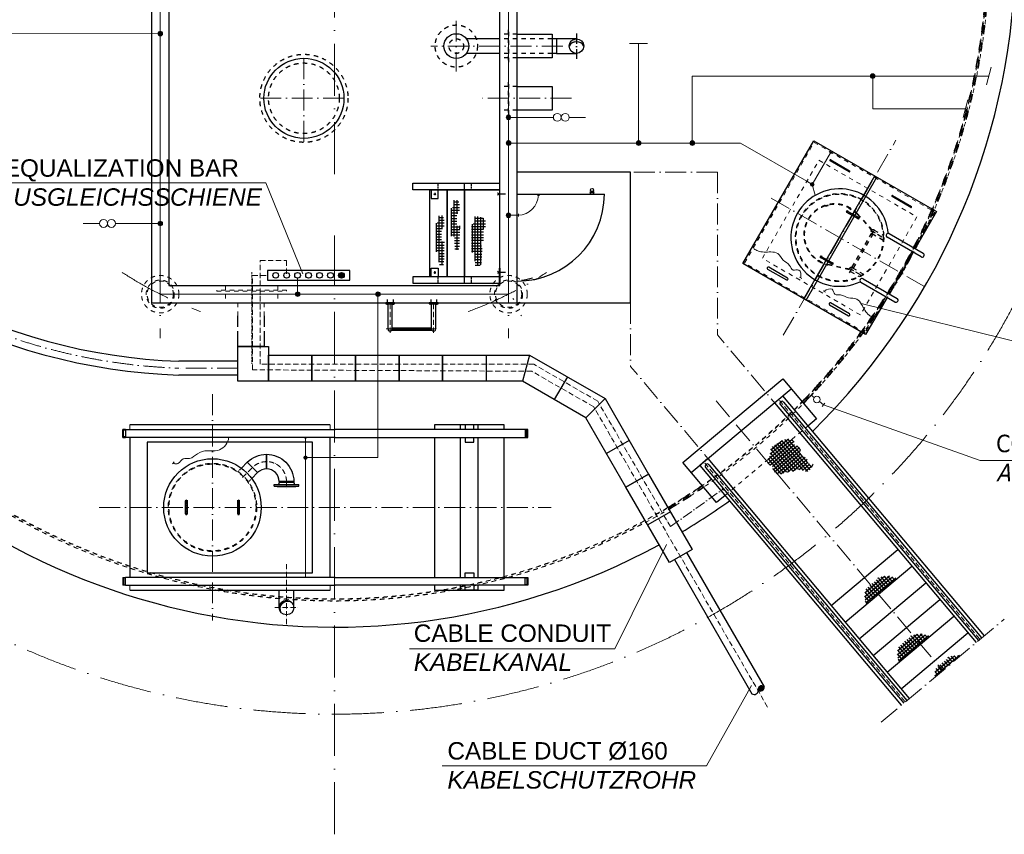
# Model space of a CAD drawing. Header units: millimetres. Extents: x 4747 to 1198744, y 17680 to 73179.
# Tile 2 of 256: x 14835 to 26142, y 24117 to 33476. Entities that reach past the tile are written whole.
import ezdxf

# ---------------------------------------------------------------- set-up
doc = ezdxf.new("R2010")
doc.units = ezdxf.units.MM
for name, pattern in [('ACAD_ISO10W100', [18, 12, -3, 0, -3]), ('JIS_02_1.0', [2, 1, -1]), ('MITTE2', [28.575, 19.05, -3.175, 3.175, -3.175])]:
    doc.linetypes.add(name, pattern=pattern)
for name, color, linetype, lineweight in [('Beschriftung', 7, 'Continuous', 9), ('HO1N2-D50', 4, 'Continuous', 18), ('Mittellinien', 7, 'Continuous', 5), ('NYY 1x50_2', 3, 'ACAD_ISO10W100', 18), ('Trennstelle', 36, 'Continuous', 18), ('Verz. Bandstahl 30x3_5mm auf Putz', 1, 'GRENZE2', 18), ('Verz. Bandstahl 30x3_5mm im Beton', 5, 'GRENZE1', 18)]:
    doc.layers.add(name, color=color, linetype=linetype, lineweight=lineweight)
doc.layers.add('Kabeltrasse', color=7, linetype='Continuous', plot=False)
doc.styles.add('LBB3.5M1000', font='isocp.shx', dxfattribs={"height": 3.5})
doc.linetypes.add('GRENZE1', pattern='A,6.35,-2.54,[133,ltypeshp.shx,S=2.54,R=0,X=-2.54,Y=0],-2.54,25.4', length=36.83)
doc.linetypes.add('GRENZE2', pattern='A,6.35,-2.54,[132,ltypeshp.shx,S=2.54,R=0,X=-2.54,Y=0],-2.54,25.4', length=36.83)

msp = doc.modelspace()

# ---------------------------------------------------------------- hatches: boundary and pattern name
h = msp.add_hatch(color=256)
h.dxf.hatch_style = 1
h.paths.add_polyline_path([(21313.20782, 33172.47298, 0.4142135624), (21229.05782, 33256.62298), (21229.05782, 33221.00512, -0.2677012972)])
h.paths.add_polyline_path([(21313.20782, 33172.47298, 0.4142135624), (21229.05782, 33256.62298, 0.4142135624), (21144.90782, 33172.47298, -0.5767336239)])
h = msp.add_hatch()
h.set_pattern_fill('NET', color=253, scale=10, angle=-90)
h.set_pattern_definition([(270, (21508.24, 13317.802), (31.75, -6e-15), []), (360, (21508.24, 13317.802), (8e-15, 31.75), [])])
h.paths.add_polyline_path([(19866.55881, 31404.37896), (19825.05059, 31402.30278), (19822.97516, 31330.67591), (19789.76858, 31309.91454), (19789.76858, 30989.15078), (19828.16368, 30984.99849), (19832.31451, 30822.06222), (19884.19981, 30845.93783), (19888.35064, 31015.10256), (19889.38834, 31107.49081), (19855.14403, 31107.49081), (19855.14403, 31244.51608), (19887.31294, 31274.62016), (19887.31294, 31368.04646)])
h = msp.add_hatch()
h.set_pattern_fill('NET', color=253, scale=10, angle=-90)
h.set_pattern_definition([(270, (21685.69, 13138.216), (31.75, -6e-15), []), (360, (21685.69, 13138.216), (8e-15, 31.75), [])])
h.paths.add_polyline_path([(19689.11106, 31224.79277), (19647.60284, 31222.7166), (19645.52741, 31151.08972), (19612.32083, 31130.32835), (19612.32083, 30809.5646), (19650.71593, 30805.4123), (19654.86676, 30643.29519), (19706.75206, 30667.17079), (19710.90289, 30835.51638), (19711.94059, 30927.90462), (19677.69628, 30927.90462), (19677.69628, 31064.9299), (19709.86519, 31095.03397), (19709.86519, 31188.46028)])
h = msp.add_hatch()
h.set_pattern_fill('NET', color=253, scale=10, angle=-90)
h.set_pattern_definition([(270, (21272.68, 13129.91), (31.75, -6e-15), []), (360, (21272.68, 13129.91), (8e-15, 31.75), [])])
h.paths.add_polyline_path([(20102.11805, 31216.48824), (20060.60983, 31214.41206), (20058.5344, 31142.78519), (20025.32783, 31122.02382), (20025.32783, 30801.26006), (20063.72292, 30797.10776), (20067.87375, 30634.83026), (20134.50457, 30660.04166), (20146.86206, 30829.76696), (20133.15425, 30920.81942), (20161.14859, 30930.80988), (20161.14859, 31067.83515), (20185.71717, 31091.49932), (20185.71717, 31184.92563)])
h = msp.add_hatch(color=256)
h.dxf.hatch_style = 1
edge = h.paths.add_edge_path()
edge.add_arc((18530.06628, 30538.77343), 32.79169, 0, 360)
h = msp.add_hatch(color=256)
h.dxf.hatch_style = 1
edge = h.paths.add_edge_path()
edge.add_arc((18530.06628, 30538.77343), 32.79169, 0, 360)
h = msp.add_hatch(color=256)
h.dxf.hatch_style = 1
edge = h.paths.add_edge_path()
edge.add_arc((18530.06628, 30538.77343), 32.79169, 0, 360)
h = msp.add_hatch(color=256)
h.dxf.hatch_style = 1
edge = h.paths.add_edge_path()
edge.add_arc((18530.06628, 30538.77343), 32.79169, 0, 360)
h = msp.add_hatch(color=256)
h.dxf.hatch_style = 1
edge = h.paths.add_edge_path()
edge.add_arc((18530.06628, 30538.77343), 32.79169, 0, 360)
h = msp.add_hatch(color=256)
h.dxf.hatch_style = 1
edge = h.paths.add_edge_path()
edge.add_arc((18530.06628, 30538.77343), 32.79169, 0, 360)
h = msp.add_hatch(color=256)
h.dxf.hatch_style = 1
edge = h.paths.add_edge_path()
edge.add_arc((18530.06628, 30538.77343), 32.79169, 0, 360)
h = msp.add_hatch()
h.set_pattern_fill('NET', color=256, scale=10, style=0)
h.set_pattern_definition([(310, (22530.8, 29949.672), (24.3219, 20.4085), []), (40, (22530.8, 29949.672), (-20.4085, 24.3219), [])])
h.paths.add_polyline_path([(23729.57806, 28611.89554), (23725.37689, 28645.49399), (23660.53013, 28661.39454), (23598.5594, 28646.32565), (23573.43627, 28632.93097), (23549.98792, 28614.5135), (23484.66743, 28579.35265), (23462.89387, 28559.2607), (23459.5441, 28520.75128), (23451.16979, 28463.82427), (23432.74599, 28432.01212), (23426.04646, 28400.19997), (23431.0712, 28368.38783), (23476.29292, 28346.62165), (23493.04174, 28304.76353), (23509.79056, 28267.92846), (23553.33768, 28251.18521), (23554.33014, 28251.15687), (23562.34863, 28252.04752), (23594.94418, 28263.3813), (23613.36779, 28264.79804), (23619.03661, 28264.79804), (23671.47292, 28287.4656), (23706.90298, 28288.88234), (23719.65777, 28290.29908), (23735.24687, 28300.21612), (23755.08764, 28300.21612), (23770.67693, 28308.71655), (23806.1068, 28310.13329), (23844.37116, 28291.71582), (23882.73686, 28281.62294), (23903.38831, 28293.04333), (23930.18642, 28329.87841), (23948.69121, 28367.80062), (23940.74067, 28368.21893), (23905.31061, 28368.21893), (23884.05269, 28380.96945), (23884.05269, 28395.13671), (23885.46985, 28419.22101), (23872.71506, 28437.63848), (23857.12595, 28448.97226), (23841.53685, 28453.22235), (23820.27874, 28465.97287), (23807.52395, 28480.14013), (23806.1068, 28511.30812), (23801.85513, 28532.55894), (23790.51769, 28563.72694), (23783.43172, 28573.64398), (23769.25958, 28579.31081), (23748.00166, 28586.3945), (23732.41256, 28589.22798)])
h = msp.add_hatch()
h.set_pattern_fill('NET', color=256, scale=10, style=0)
h.set_pattern_definition([(310, (23042.83, 29281.716), (24.3219, 20.4085), []), (40, (23042.83, 29281.716), (-20.4085, 24.3219), [])])
h.paths.add_polyline_path([(24906.91386, 27060.18741), (24885.43642, 27070.63985), (24872.33678, 27073.25895), (24857.92725, 27075.22321), (24841.55266, 27077.8423), (24831.07303, 27083.73507), (24819.2833, 27087.66371), (24799.63395, 27083.08036), (24788.49917, 27079.80656), (24762.95505, 27081.1161), (24751.16533, 27079.80656), (24738.72065, 27077.18746), (24723.65616, 27072.60411), (24713.83148, 27071.9494), (24694.83689, 27063.43754), (24673.22268, 27035.93743), (24626.71891, 27001.23513), (24610.99947, 26988.13992), (24599.20974, 26973.08032), (24590.04002, 26962.6042), (24573.66543, 26952.12795), (24555.32598, 26935.75893), (24545.50131, 26918.08036), (24544.84635, 26895.16373), (24546.15626, 26880.10413), (24540.91644, 26861.11602), (24540.91644, 26841.47319), (24544.1914, 26815.28276), (24549.43121, 26792.36601), (24551.39607, 26779.92563), (24560.28547, 26769.33165)])
h = msp.add_hatch()
h.set_pattern_fill('NET', color=256, scale=10, style=0)
h.set_pattern_definition([(310, (23418.444, 28616.11), (24.3219, 20.4085), []), (40, (23418.444, 28616.11), (-20.4085, 24.3219), [])])
h.paths.add_polyline_path([(25282.52804, 26394.58101), (25261.0506, 26405.03346), (25247.95096, 26407.65255), (25233.54142, 26409.61681), (25217.16684, 26412.2359), (25206.68721, 26418.12868), (25194.89748, 26422.05732), (25175.24813, 26417.47397), (25164.11335, 26414.20016), (25138.56923, 26415.50971), (25126.7795, 26414.20016), (25114.33483, 26411.58107), (25099.27033, 26406.99772), (25089.44566, 26406.34301), (25070.45107, 26397.83114), (25048.83685, 26370.33104), (25002.33309, 26335.62874), (24986.61365, 26322.53352), (24974.82392, 26307.47392), (24965.6542, 26296.9978), (24949.27961, 26286.52155), (24930.94016, 26270.15253), (24921.11548, 26252.47397), (24920.46053, 26229.55734), (24921.77044, 26214.49774), (24916.53062, 26195.50962), (24916.53062, 26175.8668), (24919.80558, 26149.67637), (24925.04539, 26126.75961), (24927.01025, 26114.31923), (24935.89965, 26103.72526)])
h = msp.add_hatch()
h.set_pattern_fill('NET', color=256, scale=10, style=0)
h.set_pattern_definition([(310, (23845.88, 28369.51), (24.3219, 20.4085), []), (40, (23845.88, 28369.51), (-20.4085, 24.3219), [])])
h.paths.add_polyline_path([(25344.84192, 25922.27718), (25638.7722, 26168.91397), (25634.12467, 26171.52731), (25622.33494, 26175.45595), (25602.68559, 26170.8726), (25591.55081, 26167.59879), (25566.00669, 26168.90834), (25554.21697, 26167.59879), (25541.77229, 26164.9797), (25526.70779, 26160.39635), (25516.88312, 26159.74164), (25497.88853, 26151.22977), (25476.27431, 26123.72967), (25429.77055, 26089.02737), (25414.05111, 26075.93216), (25402.26138, 26060.87256), (25393.09166, 26050.39643), (25376.71707, 26039.92019), (25358.37762, 26023.55117), (25348.55295, 26005.8726), (25347.89799, 25982.95597), (25349.2079, 25967.89637), (25343.96808, 25948.90826), (25343.96808, 25929.26543)])
h = msp.add_hatch(color=256)
h.dxf.hatch_style = 1
h.paths.add_polyline_path([(23383.01395, 25812.83225, 0.6832132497), (23313.73192, 25772.83225, 0.6832132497)])
at = {"layer": 'Beschriftung'}
for points in [[(17899.05782, 26806.62298, 0.4142135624), (17814.90782, 26722.47298), (17828.50048, 26722.47298, -0.316340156), (17899.05782, 26793.03032)], [(17899.05782, 26806.62298), (17899.05782, 26793.03032, -0.1800703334), (17958.56085, 26781.97602, 0.1989123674)], [(17828.50048, 26722.47298), (17814.90782, 26722.47298, 0.1989123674), (17839.55478, 26662.96995, -0.1800703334)]]:
    msp.add_hatch(color=256, dxfattribs=at).paths.add_polyline_path(points)
at = {"layer": 'Verz. Bandstahl 30x3_5mm auf Putz'}
h = msp.add_hatch(color=256, dxfattribs=at)
h.dxf.hatch_style = 1
edge = h.paths.add_edge_path()
edge.add_arc((23936.52139, 31583.33056), 20.98101, 0, 360)
h = msp.add_hatch(color=256, dxfattribs=at)
h.dxf.hatch_style = 1
edge = h.paths.add_edge_path()
edge.add_arc((18117.20059, 28444.43051), 20.98101, 0, 360)
at = {"layer": 'Verz. Bandstahl 30x3_5mm im Beton'}
h = msp.add_hatch(color=256, dxfattribs=at)
h.dxf.hatch_style = 1
edge = h.paths.add_edge_path()
edge.add_arc((16449.05782, 33316.36897), 26.4653, 0, 360)
h = msp.add_hatch(color=256, dxfattribs=at)
h.dxf.hatch_style = 1
edge = h.paths.add_edge_path()
edge.add_arc((24630.74139, 32828.3838), 26.4653, 0, 360)
h = msp.add_hatch(color=256, dxfattribs=at)
h.dxf.hatch_style = 1
edge = h.paths.add_edge_path()
edge.add_arc((20447.94435, 32353.97323), 26.4653, 0, 360)
h = msp.add_hatch(color=256, dxfattribs=at)
h.dxf.hatch_style = 1
edge = h.paths.add_edge_path()
edge.add_arc((20449.05782, 32058.72427), 26.4653, 0, 360)
h = msp.add_hatch(color=256, dxfattribs=at)
h.dxf.hatch_style = 1
edge = h.paths.add_edge_path()
edge.add_arc((21942.29538, 32058.72427), 26.4653, 0, 360)
h = msp.add_hatch(color=256, dxfattribs=at)
h.dxf.hatch_style = 1
edge = h.paths.add_edge_path()
edge.add_arc((22558.62059, 32058.72427), 26.4653, 0, 360)
h = msp.add_hatch(color=256, dxfattribs=at)
h.dxf.hatch_style = 1
edge = h.paths.add_edge_path()
edge.add_arc((20447.9702, 31228.6104), 26.4653, 0, 360)
h = msp.add_hatch(color=256, dxfattribs=at)
h.dxf.hatch_style = 1
edge = h.paths.add_edge_path()
edge.add_arc((16449.05782, 31134.77472), 26.4653, 0, 360)
h = msp.add_hatch(color=256, dxfattribs=at)
h.dxf.hatch_style = 1
edge = h.paths.add_edge_path()
edge.add_arc((18026.66504, 30322.47298), 26.4653, 0, 360)
h = msp.add_hatch(color=256, dxfattribs=at)
h.dxf.hatch_style = 1
edge = h.paths.add_edge_path()
edge.add_arc((18948.51115, 30322.47298), 26.4653, 0, 360)

# ---------------------------------------------------------------- linework, layer by layer
at = {"linetype": 'ACAD_ISO10W100', "lineweight": 18, "ltscale": 50}
for p, q in [((18449.05782, 31699.82435), (18449.05782, 38896.3771)), ((18449.05782, 24117.11239), (18449.05782, 30996.40108)), ((16449.05782, 30826.81968), (16449.05782, 29818.12629)), ((20449.05782, 30826.81968), (20449.05782, 29818.12629))]:
    msp.add_line(p, q, dxfattribs=at)
for p, q in [((20349.05782, 33256.62298), (19964.05794, 33256.62298)), ((20549.05782, 33308.97298), (20949.05782, 33308.97298)), ((20549.05782, 33308.97298), (20949.05782, 33308.97298)), ((20949.05782, 33308.97298), (20949.05782, 33035.97298)), ((20949.05782, 33308.97298), (20949.05782, 33035.97298)), ((21000.05782, 33256.62298), (20949.05782, 33256.62298)), ((21229.05782, 33256.62298), (21000.05782, 33256.62298)), ((21000.05782, 33256.62298), (21000.05782, 33088.32298)), ((20349.05782, 33088.32298), (19964.05794, 33088.32298)), ((20949.05782, 33035.97298), (20549.05782, 33035.97298)), ((20949.05782, 33035.97298), (20549.05782, 33035.97298)), ((21000.05782, 33088.32298), (20949.05782, 33088.32298)), ((21000.05782, 33088.32298), (21229.05782, 33088.32298)), ((20549.05782, 32708.97298), (20949.05782, 32708.97298)), ((20949.05782, 32708.97298), (20949.05782, 32435.97298)), ((20949.05782, 32435.97298), (20549.05782, 32435.97298)), ((23138.11732, 30674.16228), (23953.11732, 32085.78369)), ((23953.11732, 32085.78369), (25364.73873, 31270.78369)), ((24359.11078, 31728.985), (24142.60443, 31853.985)), ((24148.60443, 31864.3773), (24365.11078, 31739.3773)), ((21849.05782, 31722.47298), (20549.05782, 31722.47298)), ((21849.05782, 30222.47298), (21849.05782, 31722.47298)), ((23839.16488, 30269.41228), (24654.16488, 31681.03369)), ((23865.14564, 30254.41228), (24680.14564, 31666.03369)), ((19944.05782, 31522.47298), (19944.05782, 31597.47298)), ((20549.05782, 31472.47298), (21549.05782, 31472.47298)), ((25069.25161, 31318.985), (24852.74526, 31443.985)), ((24858.74526, 31454.3773), (25075.25161, 31329.3773)), ((24462.21344, 31187.56404), (24332.30963, 31262.56404)), ((24340.30963, 31276.42044), (24470.21344, 31201.42044)), ((25364.73873, 31270.78369), (25119.31373, 30845.69512)), ((24820.53496, 31018.19512), (25210.24639, 30793.19512)), ((25186.09639, 30751.36609), (24796.38496, 30976.36609)), ((24040.30963, 30756.8052), (24170.21344, 30681.8052)), ((25095.16373, 30803.86609), (24819.31373, 30326.07988)), ((24549.73873, 29859.16228), (23138.11732, 30674.16228)), ((24162.21344, 30667.94879), (24032.30963, 30742.94879)), ((23424.60443, 30610.37252), (23641.11078, 30485.37252)), ((23653.11078, 30506.15713), (23436.60443, 30631.15713)), ((19944.05782, 30447.47298), (19944.05782, 30522.47298)), ((24886.09639, 30231.75085), (24496.38496, 30456.75085)), ((24520.53496, 30498.57988), (24910.24639, 30273.57988)), ((19064.90782, 29922.47298), (19064.90782, 30213.21375)), ((19113.20782, 29922.47298), (19113.20782, 30213.21375)), ((19564.90782, 29922.47298), (19564.90782, 30213.21375)), ((19613.20782, 29922.47298), (19613.20782, 30213.21375)), ((20449.05782, 30222.47298), (20574.90782, 30222.47298)), ((20499.05782, 30272.47298), (20509.05782, 30262.47298)), ((20549.05782, 30222.47298), (21849.05782, 30222.47298)), ((24134.74526, 30200.37252), (24351.25161, 30075.37252)), ((24363.25161, 30096.15713), (24146.74526, 30221.15713)), ((24795.16373, 30284.25085), (24549.73873, 29859.16228)), ((20599.05782, 30072.47298), (20589.05782, 30082.47298)), ((19108.88862, 29908.33085), (19569.22702, 29908.33085)), ((19113.20782, 29936.61512), (19564.90782, 29936.61512)), ((19113.20782, 29922.47298), (19564.90782, 29922.47298)), ((17341.25244, 29552.47298), (16664.07899, 29552.47298)), ((20191.25244, 29622.47298), (20191.25244, 29322.47298)), ((20691.25244, 29622.47298), (20610.86768, 29322.47298)), ((17341.25244, 29392.47298), (16664.07899, 29392.47298)), ((21124.26514, 29372.47298), (20974.26514, 29112.66536)), ((22450.52948, 28386.91189), (23599.59614, 29351.0933)), ((23599.59614, 29351.0933), (23985.26871, 28891.46664)), ((22546.94762, 28272.00522), (23696.01428, 29236.18663)), ((21557.27784, 29122.47298), (21337.6626, 28902.85774)), ((23504.50317, 29075.48973), (25817.5409, 26318.91871)), ((23596.42851, 29152.62425), (25909.46623, 26396.05323)), ((23607.53307, 29083.61764), (25882.00354, 26373.00929)), ((23570.53312, 29052.571), (25845.00359, 26341.96265)), ((23985.26871, 28891.46664), (23885.68293, 28807.90425)), ((16019.05782, 28677.29162), (16019.05782, 28767.29162)), ((16049.05782, 28767.29162), (16019.05782, 28767.29162)), ((16029.05782, 28677.29162), (16029.05782, 28767.29162)), ((16049.05782, 28767.29162), (18459.05782, 28767.29162)), ((18399.05782, 28822.47298), (16099.05782, 28822.47298)), ((20669.05782, 28767.29162), (18459.05782, 28767.29162)), ((19899.05782, 28767.29162), (19899.05782, 28822.47298)), ((20099.05782, 28822.47298), (19899.05782, 28822.47298)), ((20099.05782, 28767.29162), (20099.05782, 28822.47298)), ((20659.05782, 28677.29162), (20659.05782, 28767.29162)), ((20669.05782, 28677.29162), (20669.05782, 28767.29162)), ((16019.05782, 28677.29162), (16049.05782, 28677.29162)), ((18459.05782, 28677.29162), (16049.05782, 28677.29162)), ((16099.05782, 28677.29162), (16099.05782, 27067.65435)), ((18199.05782, 28622.47298), (16299.05782, 28622.47298)), ((16299.05782, 28622.47298), (16299.05782, 27122.47298)), ((18199.05782, 27122.47298), (18199.05782, 28622.47298)), ((18399.05782, 27067.65435), (18399.05782, 28677.29162)), ((18459.05782, 28677.29162), (20669.05782, 28677.29162)), ((19899.05782, 27067.65435), (19899.05782, 28677.29162)), ((20099.05782, 27067.65435), (20099.05782, 28677.29162)), ((21834.22919, 28642.77919), (21574.42157, 28492.77919)), ((17448.62733, 28391.04857), (17381.03836, 28323.45959)), ((22836.20204, 27927.28522), (22450.52948, 28386.91189)), ((22738.45873, 28432.70212), (22646.5334, 28355.56761)), ((22738.45873, 28432.70212), (25051.49646, 25676.1311)), ((17567.6334, 28272.0425), (17500.04443, 28204.45352)), ((22646.5334, 28355.56761), (24959.57112, 25598.99659)), ((22712.56335, 28332.64888), (24987.03382, 25622.04053)), ((22749.56329, 28363.69552), (25024.03376, 25653.08717)), ((17814.90782, 28157.61808), (17807.05782, 28136.61808)), ((17814.90782, 28169.61808), (17814.90782, 28157.61808)), ((17814.90782, 28169.61808), (17814.90782, 28157.61808)), ((17983.20782, 28157.61808), (17814.90782, 28157.61808)), ((17983.20782, 28169.61808), (17983.20782, 28157.61808)), ((17983.20782, 28169.61808), (17983.20782, 28157.61808)), ((17983.20782, 28157.61808), (17991.05782, 28136.61808)), ((17756.55782, 28117.61808), (17756.55782, 28136.61808)), ((17756.55782, 28136.61808), (18041.55782, 28136.61808)), ((17756.55782, 28117.61808), (18041.55782, 28117.61808)), ((17793.05782, 28114.61808), (17793.05782, 28117.61808)), ((17793.05782, 28114.61808), (18005.05782, 28114.61808)), ((18005.05782, 28114.61808), (18005.05782, 28117.61808)), ((18041.55782, 28117.61808), (18041.55782, 28136.61808)), ((16741.05782, 27797.47298), (16741.05782, 27947.47298)), ((16757.05782, 27947.47298), (16757.05782, 27797.47298)), ((17341.05782, 27797.47298), (17341.05782, 27947.47298)), ((17357.05782, 27947.47298), (17357.05782, 27797.47298)), ((22935.78782, 28010.84761), (22836.20204, 27927.28522)), ((22307.27784, 27823.43488), (22047.47022, 27673.43488)), ((24152.59147, 26747.40435), (24918.63591, 27390.19196)), ((22354.89939, 27273.57892), (23244.44989, 25732.83225)), ((22493.46345, 27353.57892), (23383.01395, 25812.83225)), ((24313.28837, 26555.89324), (25079.33282, 27198.68085)), ((16019.05782, 27067.65435), (16019.05782, 26977.65435)), ((16019.05782, 27067.65435), (16049.05782, 27067.65435)), ((16029.05782, 27067.65435), (16029.05782, 26977.65435)), ((18459.05782, 27067.65435), (16049.05782, 27067.65435)), ((16299.05782, 27122.47298), (18199.05782, 27122.47298)), ((18459.05782, 27067.65435), (20669.05782, 27067.65435)), ((20659.05782, 27067.65435), (20659.05782, 26977.65435)), ((20669.05782, 27067.65435), (20669.05782, 26977.65435)), ((16049.05782, 26977.65435), (16019.05782, 26977.65435)), ((16049.05782, 26977.65435), (18459.05782, 26977.65435)), ((16099.05782, 26922.47298), (18399.05782, 26922.47298)), ((17814.90782, 26722.47298), (17814.90782, 26922.47298)), ((17983.20782, 26722.47298), (17983.20782, 26922.47298)), ((20669.05782, 26977.65435), (18459.05782, 26977.65435)), ((19899.05782, 26922.47298), (19899.05782, 26977.65435)), ((20099.05782, 26922.47298), (19899.05782, 26922.47298)), ((20099.05782, 26922.47298), (20099.05782, 26977.65435)), ((24473.98528, 26364.38213), (25240.02972, 27007.16974)), ((24634.68218, 26172.87102), (25400.72662, 26815.65863)), ((24795.37908, 25981.3599), (25561.42352, 26624.14751)), ((24956.07598, 25789.84879), (25722.12043, 26432.6364))]:
    msp.add_line(p, q)
at = {"linetype": 'JIS_02_1.0', "ltscale": 50}
for p, q in [((20549.05782, 33308.97298), (20349.05782, 33308.97298)), ((20949.05782, 33256.62298), (20349.05782, 33256.62298)), ((20949.05782, 33088.32298), (20349.05782, 33088.32298)), ((20549.05782, 33035.97298), (20349.05782, 33035.97298)), ((20549.05782, 32708.97298), (20349.05782, 32708.97298)), ((20549.05782, 32435.97298), (20349.05782, 32435.97298)), ((24621.82812, 31058.19521), (24452.19656, 31242.03338)), ((24626.17483, 31060.72106), (24455.95995, 31245.32789)), ((24616.41774, 31024.65372), (24388.40006, 30629.71552)), ((24632.65441, 31012.77645), (24406.80441, 30621.59278)), ((24623.99415, 31017.77645), (24750.50743, 30944.73398)), ((24648.14415, 31059.60548), (24750.45714, 31000.53505)), ((24362.04338, 30603.23196), (24117.06172, 30658.33895)), ((24362.05747, 30608.25924), (24118.03316, 30663.2454)), ((24373.99415, 30584.76375), (24476.30714, 30525.69332)), ((24398.14415, 30626.59278), (24524.65743, 30553.55031))]:
    msp.add_line(p, q, dxfattribs=at)
at = {"linetype": 'ACAD_ISO10W100', "ltscale": 10}
msp.add_line((21229.05782, 33316.98362), (21229.05782, 33027.96235), dxfattribs=at)
at = {"linetype": 'JIS_02_1.0', "lineweight": 18, "ltscale": 50}
for p, q in [((23158.6077, 30679.65266), (23958.6077, 32065.29331)), ((23958.6077, 32065.29331), (25344.24835, 31265.29331)), ((23363.51151, 30734.55647), (24013.51151, 31860.3895)), ((24013.51151, 31860.3895), (25139.34454, 31210.3895)), ((25139.34454, 31210.3895), (24489.34454, 30084.55647)), ((25344.24835, 31265.29331), (25106.32335, 30853.19512)), ((25082.17335, 30811.36609), (24806.32335, 30333.57988)), ((24544.24835, 29879.65266), (23158.6077, 30679.65266)), ((24489.34454, 30084.55647), (23363.51151, 30734.55647)), ((17341.25244, 30072.47298), (17341.25244, 30222.47298)), ((17641.25244, 30072.47298), (17641.25244, 30222.47298)), ((24782.17335, 30291.75085), (24544.24835, 29879.65266)), ((16099.05782, 28822.47298), (16099.05782, 28767.29162)), ((18399.05782, 28767.29162), (18399.05782, 28822.47298)), ((22935.78782, 28010.84761), (23885.68293, 28807.90425)), ((16099.05782, 26977.65435), (16099.05782, 26922.47298)), ((18399.05782, 26922.47298), (18399.05782, 26977.65435))]:
    msp.add_line(p, q, dxfattribs=at)
at = {"linetype": 'ACAD_ISO10W100', "lineweight": 18, "ltscale": 20}
for p, q in [((23604.51954, 29851.99462), (24898.33651, 32092.95135)), ((22849.05782, 31722.47298), (21849.05782, 31722.47298)), ((22849.05782, 31722.47298), (22849.05782, 29856.61909)), ((23465.16633, 31426.42138), (25217.04635, 30414.97298)), ((21849.05782, 30222.47298), (21849.05782, 29492.64886)), ((23851.61441, 28661.81867), (22849.05782, 29856.61909)), ((23085.56997, 28019.03106), (21849.05782, 29492.64886)), ((17049.05782, 29172.47298), (17049.05782, 26572.47298)), ((22832.22653, 29098.81593), (25434.51868, 25997.52491)), ((15749.05782, 27872.47298), (20939.05782, 27872.47298)), ((24729.75779, 25406.16031), (26139.27957, 26588.88951))]:
    msp.add_line(p, q, dxfattribs=at)
at = {"linetype": 'JIS_02_1.0', "ltscale": 5}
for p, q in [((19642.25683, 31522.47298), (19642.25683, 31597.47298)), ((20024.82159, 31522.47298), (20024.82159, 31597.47298)), ((19642.25683, 30447.47298), (19642.25683, 30522.47298)), ((20024.82159, 30447.47298), (20024.82159, 30522.47298))]:
    msp.add_line(p, q, dxfattribs=at)
at = {"color": 253, "linetype": 'JIS_02_1.0', "ltscale": 25}
for p, q in [((19589.40161, 31472.47298), (19615.11204, 31472.47298)), ((19602.25683, 31485.3282), (19602.25683, 31459.61777)), ((19589.40161, 30572.47298), (19615.11204, 30572.47298)), ((19602.25683, 30559.61777), (19602.25683, 30585.3282))]:
    msp.add_line(p, q, dxfattribs=at)
at = {"linetype": 'ACAD_ISO10W100', "ltscale": 0.5}
for p, q in [((20344.10543, 31472.47298), (20322.09835, 31485.17878)), ((20322.09835, 31459.76719), (20344.10543, 31472.47298)), ((20412.22579, 31472.47298), (20325.21937, 31472.47298)), ((20322.09835, 30585.17878), (20344.10543, 30572.47298)), ((20344.10543, 30572.47298), (20322.09835, 30559.76719)), ((20412.22579, 30572.47298), (20325.21937, 30572.47298))]:
    msp.add_line(p, q, dxfattribs=at)
at = {"linetype": 'ACAD_ISO10W100'}
for p, q in [((24479.46501, 31186.84144), (24323.05806, 31277.14304)), ((24343.96043, 31282.74381), (24328.65883, 31256.24067)), ((24473.86424, 31207.74381), (24458.56264, 31181.24067)), ((24179.46501, 30667.2262), (24023.05806, 30757.5278)), ((24043.96043, 30763.12857), (24028.65883, 30736.62542)), ((24173.86424, 30688.12857), (24158.56264, 30661.62542)), ((16764.35941, 27947.47298), (16733.75622, 27947.47298)), ((16749.05782, 27782.17139), (16749.05782, 27962.77458)), ((17364.35941, 27947.47298), (17333.75622, 27947.47298)), ((17349.05782, 27782.17139), (17349.05782, 27962.77458)), ((16764.35941, 27797.47298), (16733.75622, 27797.47298)), ((17364.35941, 27797.47298), (17333.75622, 27797.47298))]:
    msp.add_line(p, q, dxfattribs=at)
at = {"linetype": 'ACAD_ISO10W100', "ltscale": 5}
for p, q in [((24606.49439, 31055.76597), (24751.26153, 30972.18462)), ((24613.47571, 30999.85997), (24658.40107, 31077.67297)), ((24363.47571, 30566.84726), (24408.40107, 30644.66027)), ((24356.49439, 30622.75327), (24501.26153, 30539.17192))]:
    msp.add_line(p, q, dxfattribs=at)
at = {"linetype": 'JIS_02_1.0', "lineweight": 9, "ltscale": 50}
for p, q in [((17199.05782, 30422.47298), (17199.05782, 30222.47298)), ((17799.05782, 30422.47298), (17799.05782, 30222.47298))]:
    msp.add_line(p, q, dxfattribs=at)
at = {"color": 253, "linetype": 'ACAD_ISO10W100', "ltscale": 5}
for p, q in [((19055.5195, 30259.61173), (19055.5195, 30200.55059)), ((19122.59613, 30259.61173), (19122.59613, 30200.55059)), ((19555.5195, 30259.61173), (19555.5195, 30200.55059)), ((19622.59613, 30259.61173), (19622.59613, 30200.55059))]:
    msp.add_line(p, q, dxfattribs=at)
at = {"linetype": 'ACAD_ISO10W100', "lineweight": 18, "ltscale": 5}
for p, q in [((23561.58211, 29100.80914), (25863.50357, 26357.48597)), ((22703.61233, 28380.88701), (25005.53379, 25637.56385)), ((17899.05782, 27222.47298), (17899.05782, 26522.47298)), ((17764.90782, 26722.47298), (18033.20782, 26722.47298))]:
    msp.add_line(p, q, dxfattribs=at)
at = {"linetype": 'JIS_02_1.0', "ltscale": 7}
for p, q in [((17381.03836, 28323.45959), (17338.06502, 28280.48626)), ((17500.04443, 28204.45352), (17457.07109, 28161.48019))]:
    msp.add_line(p, q, dxfattribs=at)
for points in [[(16349.05782, 33622.47298), (16349.05782, 30222.47298), (20549.05782, 30222.47298), (20549.05782, 38422.47298), (16349.05782, 38422.47298), (16349.05782, 33622.47298)], [(19562.25683, 31522.47298), (19562.25683, 31422.47298), (19642.25683, 31422.47298), (19642.25683, 31522.47298)], [(21401.95387, 31502.4227), (21401.95387, 31498.06496), (21414.05045, 31498.06496), (21414.05045, 31502.4227)], [(19562.25683, 30522.47298), (19562.25683, 30622.47298), (19642.25683, 30622.47298), (19642.25683, 30522.47298)], [(17341.25244, 29946.62298), (17341.25244, 30072.47298)], [(17641.25244, 30072.47298), (17641.25244, 29946.62298)], [(17641.25244, 29898.32298), (17641.25244, 29722.47298), (17341.25244, 29722.47298), (17341.25244, 29898.32298)], [(20610.86768, 29322.47298), (19691.25244, 29322.47298), (19691.25244, 29622.47298), (20691.25244, 29622.47298)], [(20691.25244, 29622.47298), (21557.27784, 29122.47298)], [(21337.6626, 28902.85774), (20610.86768, 29322.47298)], [(21557.27784, 29122.47298), (22057.27784, 28256.44758), (21797.47022, 28106.44758), (21337.6626, 28902.85774)], [(16029.05782, 28762.29162), (16049.05782, 28762.29162), (16049.05782, 28682.29162), (16029.05782, 28682.29162)], [(20399.05782, 28767.29162), (20399.05782, 28822.47298), (19599.05782, 28822.47298), (19599.05782, 28767.29162)], [(20049.05782, 28767.29162), (20049.05782, 28822.29162), (19949.05782, 28822.29162), (19949.05782, 28767.29162)], [(20659.05782, 28762.29162), (20639.05782, 28762.29162), (20639.05782, 28682.29162), (20659.05782, 28682.29162)], [(19599.05782, 28677.29162), (19599.05782, 27067.65435)], [(19949.05782, 28677.29162), (19949.05782, 28622.29162), (20049.05782, 28622.29162), (20049.05782, 28677.29162)], [(20399.05782, 27067.65435), (20399.05782, 28677.29162)], [(16029.05782, 26982.65435), (16049.05782, 26982.65435), (16049.05782, 27062.65435), (16029.05782, 27062.65435)], [(19949.05782, 27067.65435), (19949.05782, 27122.65435), (20049.05782, 27122.65435), (20049.05782, 27067.65435)], [(20659.05782, 26982.65435), (20639.05782, 26982.65435), (20639.05782, 27062.65435), (20659.05782, 27062.65435)], [(19599.05782, 26977.65435), (19599.05782, 26922.47298), (20399.05782, 26922.47298), (20399.05782, 26977.65435)], [(20049.05782, 26977.65435), (20049.05782, 26922.65435), (19949.05782, 26922.65435), (19949.05782, 26977.65435)]]:
    msp.add_lwpolyline(points)
for points in [[(16549.05782, 38222.47298), (16549.05782, 30422.47298), (20349.05782, 30422.47298), (20349.05782, 38222.47298)], [(20344.10543, 31597.47298), (20344.10543, 31522.47298), (19349.23916, 31522.47298), (19349.23916, 31597.47298)], [(20344.10543, 31597.47298), (20344.10543, 31422.47298), (20349.05782, 31422.47298), (20349.05782, 31597.47298)], [(19744.10543, 31522.47298), (19744.10543, 30522.47298), (19544.15305, 30522.47298), (19544.15305, 31522.47298)], [(19593.711, 31472.22515), (19597.406, 31479.93485), (19605.95182, 31480.18269), (19610.80265, 31472.72082), (19607.10766, 31465.01112), (19598.56183, 31464.76328)], [(19944.05782, 31522.47298), (19944.05782, 30522.47298), (19744.10543, 30522.47298), (19744.10543, 31522.47298)], [(20344.10543, 31522.47298), (20344.10543, 30522.47298), (19944.10543, 30522.47298), (19944.10543, 31522.47298)], [(21428.83283, 31498.06496), (21428.83283, 31494.55712), (21387.17149, 31494.55712), (21387.17149, 31498.06496)], [(21425.67924, 31494.55712), (21425.67924, 31472.47298), (21390.32508, 31472.47298), (21390.32508, 31494.55712)], [(17679.59093, 30484.59214), (18625.43977, 30484.59214), (18625.43977, 30592.95473), (17679.59093, 30592.95473)], [(19593.711, 30572.72082), (19597.406, 30565.01112), (19605.95182, 30564.76328), (19610.80265, 30572.22515), (19607.10766, 30579.93485), (19598.56183, 30580.18269)], [(20344.10543, 30447.47298), (20344.10543, 30622.47298), (20349.05782, 30622.47298), (20349.05782, 30447.47298)], [(20344.10543, 30447.47298), (20344.10543, 30522.47298), (19349.23916, 30522.47298), (19349.23916, 30447.47298)], [(19039.05782, 30222.47298), (19039.05782, 30213.21375), (19139.05782, 30213.21375), (19139.05782, 30222.47298)], [(19539.05782, 30222.47298), (19539.05782, 30213.21375), (19639.05782, 30213.21375), (19639.05782, 30222.47298)], [(17341.25244, 29722.47298), (17691.25244, 29722.47298), (17691.25244, 29322.47298), (17341.25244, 29322.47298)], [(18191.25244, 29322.47298), (17691.25244, 29322.47298), (17691.25244, 29622.47298), (18191.25244, 29622.47298)], [(18691.25244, 29322.47298), (18191.25244, 29322.47298), (18191.25244, 29622.47298), (18691.25244, 29622.47298)], [(19191.25244, 29322.47298), (18691.25244, 29322.47298), (18691.25244, 29622.47298), (19191.25244, 29622.47298)], [(19691.25244, 29322.47298), (19191.25244, 29322.47298), (19191.25244, 29622.47298), (19691.25244, 29622.47298)], [(21797.47022, 28106.44758), (22057.27784, 28256.44758), (22557.27784, 27390.42218), (22297.47022, 27240.42218)]]:
    msp.add_lwpolyline(points, close=True)
at = {"linetype": 'JIS_02_1.0', "ltscale": 50}
for points in [[(20444.05782, 33358.97298), (20444.05782, 32985.97298), (20454.05782, 32985.97298), (20454.05782, 33358.97298)], [(20444.05782, 32758.97298), (20444.05782, 32385.97298), (20454.05782, 32385.97298), (20454.05782, 32758.97298)], [(24118.8721, 31346.64094), (24089.89433, 31338.87637), (24091.18842, 31334.04674), (24120.1662, 31341.81131)], [(24382.96026, 31300.29351), (24356.9795, 31315.29351), (24354.4795, 31310.96338), (24380.46026, 31295.96338)], [(24621.723, 31058.31164), (24601.37882, 31080.35964), (24597.70416, 31076.96895), (24618.04834, 31054.92095)], [(24032.96026, 30694.07573), (24006.9795, 30709.07573), (24009.4795, 30713.40585), (24035.46026, 30698.40585)], [(24361.90444, 30608.29372), (24332.63819, 30614.88816), (24333.73727, 30619.76587), (24363.00352, 30613.17143)]]:
    msp.add_lwpolyline(points, close=True, dxfattribs=at)
at = {"linetype": 'JIS_02_1.0', "lineweight": 9, "ltscale": 50}
msp.add_lwpolyline([(17099.05782, 30366.86358), (17099.05782, 30356.86358), (17899.05782, 30356.86358), (17899.05782, 30366.86358)], close=True, dxfattribs=at)
for points in [[(17448.62733, 28391.04857, -0.1989123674), (17670.05782, 28482.76808), (17670.05782, 28314.46808, 0.1989123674), (17567.6334, 28272.0425)], [(17983.20782, 28169.61808), (17814.90782, 28169.61808, 0.4142135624), (17670.05782, 28314.46808), (17670.05782, 28482.76808, -0.4142135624)]]:
    msp.add_lwpolyline(points, format="xyb", close=True)
at = {"linetype": 'JIS_02_1.0', "ltscale": 50}
for centre, radius in [((19849.05782, 33172.47298), 242.5), ((19849.05782, 33172.47298), 84.15), ((18099.05782, 32572.47298), 506), ((18099.05782, 32572.47298), 406), ((24251.26153, 30972.18462), 506), ((24251.26153, 30972.18462), 500), ((17049.05782, 27872.47298), 506), ((17049.05782, 27872.47298), 500)]:
    msp.add_circle(centre, radius, dxfattribs=at)
for centre, radius in [((19849.05782, 33172.47298), 142.5), ((21229.05782, 33172.47298), 84.15), ((18099.05782, 32572.47298), 460), ((21408.00216, 31518.89563), 17.54819), ((17774.96442, 30538.77343), 32.79169), ((17900.81473, 30538.77343), 32.79169), ((18026.66504, 30538.77343), 32.79169), ((18152.51535, 30538.77343), 32.79169), ((18278.36566, 30538.77343), 32.79169), ((18404.21597, 30538.77343), 32.79169), ((18530.06628, 30538.77343), 32.79169), ((17049.05782, 27872.47298), 560), ((17899.05782, 26722.47298), 84.15)]:
    msp.add_circle(centre, radius)
at = {"linetype": 'JIS_02_1.0', "lineweight": 18, "ltscale": 50}
for centre, radius in [((16449.05782, 30322.47298), 215), ((20449.05782, 30322.47298), 215), ((16449.05782, 30322.47298), 161.95), ((16449.05782, 30322.47298), 150.95), ((20449.05782, 30322.47298), 161.95), ((20449.05782, 30322.47298), 150.95)]:
    msp.add_circle(centre, radius, dxfattribs=at)
for radius, start, end in [(7505, 55.675620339, 190.733716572), (7525, 217.618910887, 46.569059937), (7505, 217.736669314, 46.730588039), (7500, 217.766236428, 46.771180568), (7521, 217.642397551, 298.413688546)]:
    msp.add_arc((18449.05782, 34322.47298), radius, start, end, dxfattribs=at)
at = {"linetype": 'ACAD_ISO10W100', "lineweight": 18, "ltscale": 50}
for radius, start, end in [(8825, 211.36501638, 38.259735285), (4472.13595, 236.969968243, 249.899929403), (4472.13595, 290.100070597, 303.030031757)]:
    msp.add_arc((18449.05782, 34322.47298), radius, start, end, dxfattribs=at)
for centre, radius, start, end in [((18449.05782, 34322.47298), 7825, 314.544492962, 44.295723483), ((21229.05782, 33123.78509), 97.22002, 30.05301091, 149.94698909), ((16889.64103, 36125.04429), 6576.44067, 214.953620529, 268.034455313), ((16889.64103, 36125.04429), 6736.34876, 214.953620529, 268.081131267), ((24145.60443, 31859.18115), 6, 60, 240), ((24362.11078, 31734.18115), 6, 240, 60), ((20549.05782, 31472.47298), 1000, 270, 0), ((24251.26153, 30972.18462), 560, 5.044213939, 295.016371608), ((24855.74526, 31449.18115), 6, 60, 240), ((25072.25161, 31324.18115), 6, 240, 60), ((24336.30963, 31269.49224), 8, 60, 240), ((24466.21344, 31194.49224), 8, 240, 60), ((24808.45996, 30997.28061), 24.15, 60, 240), ((24036.30963, 30749.877), 8, 60, 240), ((25198.17139, 30772.28061), 24.15, 240, 60), ((24166.21344, 30674.877), 8, 240, 60), ((23430.60443, 30620.76482), 12, 60, 240), ((20449.05782, 31472.47298), 1000, 278.626926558, 285.865185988), ((23647.11078, 30495.76482), 12, 240, 60), ((24508.45996, 30477.66536), 24.15, 60, 240), ((24140.74526, 30210.76482), 12, 60, 240), ((24898.17139, 30252.66536), 24.15, 240, 60), ((24357.25161, 30085.76482), 12, 240, 60), ((19089.05782, 29922.11809), 24.15261, 179.158063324, 0.841936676), ((19589.05782, 29922.11809), 24.15261, 179.158063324, 0.841936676), ((18449.05782, 34322.47298), 7825, 215.94472253, 298.475331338), ((23589.0331, 29068.09432), 24.15, 40, 220), ((22731.06332, 28348.1722), 24.15, 40, 220), ((16749.05782, 27947.47298), 8, 0, 180), ((17349.05782, 27947.47298), 8, 0, 180), ((18449.05782, 34322.47298), 7825, 300.672169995, 305.455507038), ((16749.05782, 27797.47298), 8, 180, 0), ((17349.05782, 27797.47298), 8, 180, 0), ((23356.17752, 25779.31431), 42.9377, 51.317186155, 188.682813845), ((23340.56835, 25806.35019), 42.9377, 231.317186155, 8.682813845), ((23271.28632, 25766.35019), 42.9377, 231.317186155, 8.682813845)]:
    msp.add_arc(centre, radius, start, end)
at = {"linetype": 'JIS_02_1.0', "ltscale": 100}
for radius, start, end in [(7500, 315.739170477, 355.411434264), (7505, 315.735334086, 355.414497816), (7505, 315.735334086, 355.414497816), (7521, 315.723092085, 355.424273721), (7525, 315.72003976, 355.42671118), (7500, 300.701298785, 304.260829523), (7505, 300.700831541, 304.264665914), (7505, 300.700831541, 304.264665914), (7521, 300.699340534, 304.276907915), (7525, 300.698968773, 304.279960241)]:
    msp.add_arc((18449.05782, 34322.47298), radius, start, end, dxfattribs=at)
at = {"linetype": 'JIS_02_1.0', "ltscale": 50}
for centre, radius, start, end in [((24194.96988, 31004.68462), 355, 42.677294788, 257.322705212), ((24194.96988, 31004.68462), 350, 42.698413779, 257.301586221), ((24636.06915, 31038.69097), 24.15, 60, 240), ((24386.06915, 30605.67827), 24.15, 60, 240)]:
    msp.add_arc(centre, radius, start, end, dxfattribs=at)
at = {"linetype": 'MITTE2', "lineweight": 9, "ltscale": 3}
msp.add_arc((20549.05782, 31472.47298), 1000, 278.626926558, 286.012675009, dxfattribs=at)
at = {"layer": 'Beschriftung'}
for p, q in [((17662.99406, 31601.91896), (12975.98537, 31601.91896)), ((17662.99406, 31601.91896), (18088.27585, 30557.51226)), ((26480.61136, 29724.71434), (24497.42596, 30215.70227)), ((25865.88097, 28412.10468), (24064.51034, 29051.77329)), ((34797.32308, 28412.10468), (25865.88097, 28412.10468)), ((22722.49286, 24901.94583), (23240.04197, 25828.50197)), ((22722.49286, 24901.94583), (19686.14606, 24901.94583))]:
    msp.add_line(p, q, dxfattribs=at)
at = {"layer": 'Beschriftung', "lineweight": 13}
for q in [(22261.20031, 27448.0599), (19313.39018, 26248.7699)]:
    msp.add_line((21668.45301, 26248.7699), q, dxfattribs=at)
at = {"layer": 'Beschriftung'}
msp.add_arc((17913.95977, 26707.57103), 86.74883, 59.059982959, 210.94001704, dxfattribs=at)
at = {"layer": 'HO1N2-D50'}
msp.add_line((20778.23179, 31460.14546), (20808.23179, 31460.14546), dxfattribs=at)
at = {"layer": 'HO1N2-D50', "linetype": 'Continuous'}
for p, q in [((20561.38534, 31243.6104), (20561.38534, 31213.6104)), ((23816.35572, 30504.17086), (23790.37496, 30519.17086)), ((24089.38339, 30346.53826), (24063.40263, 30361.53826)), ((17251.27676, 28674.4771), (17221.27676, 28674.4771)), ((16590.34885, 28373.10987), (16610.23109, 28395.57533))]:
    msp.add_line(p, q, dxfattribs=at)
at = {"layer": 'HO1N2-D50'}
msp.add_arc((20549.05782, 31472.47298), 244.17397, 272.893900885, 357.106099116, dxfattribs=at)
at = {"layer": 'HO1N2-D50', "linetype": 'Continuous'}
for points in [[(23267.93814, 30843.76048), (23311.28737, 30818.73279), (23460.45311, 30807.49379), (23541.27387, 30788.77362), (23602.62253, 30714.58727), (23675.71223, 30651.60111), (23716.03769, 30599.95236), (23781.56632, 30599.95236), (23804.29331, 30515.13408), (23803.36534, 30511.67086)], [(24631.70466, 30056.38951), (24588.35544, 30081.4172), (24504.03931, 30204.97902), (24447.41678, 30265.61176), (24352.49519, 30281.64809), (24261.40272, 30313.45254), (24196.51086, 30322.55104), (24163.74655, 30379.3005), (24078.92827, 30356.57351), (24076.39301, 30354.03826)], [(17236.27676, 28674.4771), (17232.6109, 28654.67237), (17108.6114, 28525.88759), (16992.05307, 28523.38511), (16875.80191, 28489.54305), (16786.28144, 28436.1925), (16714.03728, 28432.16903), (16651.15734, 28375.66001), (16616.51792, 28374.29311), (16600.28997, 28384.3426)]]:
    msp.add_spline(points, degree=3, dxfattribs=at)
at = {"layer": 'Kabeltrasse', "linetype": 'ACAD_ISO10W100', "lineweight": 18, "ltscale": 2}
msp.add_line((17499.05782, 30575.39641), (17499.05782, 29522.47298), dxfattribs=at)
at = {"layer": 'Mittellinien', "linetype": 'ACAD_ISO10W100', "ltscale": 20}
for p, q in [((19849.05782, 33463.38434), (19849.05782, 32881.56163)), ((21072.02916, 33172.47298), (19558.14646, 33172.47298)), ((21072.02916, 33172.47298), (19558.14646, 33172.47298)), ((18099.05782, 32072.26668), (18099.05782, 33072.67929)), ((17598.85151, 32572.47298), (18599.26412, 32572.47298)), ((21172.02916, 32572.47298), (20129.05643, 32572.47298)), ((17341.25244, 29472.47298), (16664.07899, 29472.47298))]:
    msp.add_line(p, q, dxfattribs=at)
at = {"layer": 'Mittellinien', "linetype": 'ACAD_ISO10W100', "ltscale": 5}
for p, q in [((19089.05782, 29878.32298), (19089.05782, 30213.21375)), ((19589.05782, 29878.32298), (19589.05782, 30213.21375)), ((19045.26415, 29922.47298), (19133.20782, 29922.47298)), ((19544.90782, 29922.47298), (19632.85148, 29922.47298)), ((17393.36223, 28216.7774), (17508.13036, 28331.54553)), ((17899.05782, 28169.61808), (17899.05782, 28094.44059))]:
    msp.add_line(p, q, dxfattribs=at)
at = {"layer": 'Mittellinien', "linetype": 'ACAD_ISO10W100', "ltscale": 20}
msp.add_arc((16889.64103, 36125.04429), 6656.39416, 214.953620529, 268.058073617, dxfattribs=at)
at = {"layer": 'Mittellinien', "linetype": 'ACAD_ISO10W100', "ltscale": 5}
for start, end in [(90, 135), (0, 90)]:
    msp.add_arc((17670.05782, 28169.61808), 229, start, end, dxfattribs=at)
at = {"layer": 'NYY 1x50_2', "ltscale": 10}
msp.add_line((22308.48963, 27651.66267), (22912.26793, 28082.95346), dxfattribs=at)
at = {"layer": 'NYY 1x50_2', "linetype": 'Continuous'}
msp.add_line((22903.9909, 28095.46308), (22920.54497, 28070.44383), dxfattribs=at)
at = {"layer": 'NYY 1x50_2', "ltscale": 5}
for points in [[(17597.47712, 30707.69162), (17900.81473, 30707.69162), (17900.81473, 30538.77343)], [(22308.48963, 27651.66267), (21473.25023, 29092.97834), (20738.62061, 29517.11695), (17597.47712, 29517.11695), (17597.47712, 30707.69162)], [(23423.46701, 25579.54216), (21426.58944, 29028.44105), (20715.09965, 29436.75674), (17509.95967, 29453.22038), (17509.95967, 30538.77343), (17679.59093, 30538.77343)]]:
    msp.add_lwpolyline(points, dxfattribs=at)
at = {"layer": 'Trennstelle'}
for p, q in [((20449.05782, 32353.97323), (20963.51048, 32353.97323)), ((21145.69268, 32353.97323), (21334.18472, 32353.97323)), ((15752.42295, 31134.77472), (15563.93091, 31134.77472)), ((16449.05782, 31134.77472), (15934.60516, 31134.77472))]:
    msp.add_line(p, q, dxfattribs=at)
for centre in [(21009.05603, 32353.97323), (21100.14713, 32353.97323), (15797.96851, 31134.77472), (15889.05961, 31134.77472)]:
    msp.add_circle(centre, 45.54555, dxfattribs=at)
at = {"layer": 'Verz. Bandstahl 30x3_5mm auf Putz', "ltscale": 10}
for p, q in [((23936.52166, 31583.32952), (24146.42131, 31946.88638)), ((23936.52139, 31583.33056), (23969.93228, 31458.63941)), ((18117.19984, 28673.14684), (18117.20506, 27071.79913))]:
    msp.add_line(p, q, dxfattribs=at)
at = {"layer": 'Verz. Bandstahl 30x3_5mm auf Putz'}
msp.add_line((24133.43093, 31954.38638), (24159.4117, 31939.38638), dxfattribs=at)
at = {"layer": 'Verz. Bandstahl 30x3_5mm auf Putz', "linetype": 'Continuous'}
for p, q in [((23874.29382, 31619.25739), (23936.52139, 31583.33056)), ((18102.19984, 28673.14684), (18132.19984, 28673.14684)), ((18199.05465, 28444.43074), (18117.20059, 28444.43051)), ((18102.20506, 27071.79913), (18132.20506, 27071.79913))]:
    msp.add_line(p, q, dxfattribs=at)
for centre in [(23936.52139, 31583.33056), (18117.20059, 28444.43051)]:
    msp.add_circle(centre, 20.98101, dxfattribs=at)
at = {"layer": 'Verz. Bandstahl 30x3_5mm im Beton', "ltscale": 15}
for p, q in [((16449.05782, 38322.47298), (16449.05782, 30322.47298)), ((20449.05782, 30322.47298), (20449.05782, 38322.47298)), ((16449.05782, 33316.376), (10384.92927, 33311.59523)), ((22045.94715, 33203.30664), (21838.64362, 33203.30664)), ((21942.29538, 32058.72427), (21942.29538, 33203.30664)), ((25936.86465, 32728.26388), (25990.51875, 32928.50372)), ((22558.62059, 32058.72427), (22558.62059, 32828.3838)), ((22558.62059, 32828.3838), (25963.6917, 32828.3838)), ((24630.74139, 32828.3838), (24630.74139, 32453.10227)), ((24630.74139, 32453.10227), (25696.30628, 32453.10227)), ((25723.13333, 32553.22218), (25669.47923, 32352.98235)), ((23113.11533, 32058.72427), (20449.05782, 32058.72427)), ((20561.38534, 31228.6104), (20449.05782, 31228.6104)), ((16449.05782, 30322.47298), (20449.05782, 30322.47298))]:
    msp.add_line(p, q, dxfattribs=at)
at = {"layer": 'Verz. Bandstahl 30x3_5mm im Beton', "linetype": 'Continuous'}
msp.add_line((18026.66504, 30322.47298), (18026.66504, 30505.98174), dxfattribs=at)
at = {"layer": 'Verz. Bandstahl 30x3_5mm im Beton', "linetype": 'Continuous', "ltscale": 15}
for p, q in [((23909.64564, 29143.98933), (23940.7601, 29182.81814)), ((23925.20287, 29163.40373), (23960.27501, 29135.29958)), ((23925.20287, 29163.40373), (23960.27501, 29135.29958)), ((23925.20287, 29163.40373), (23960.27501, 29135.29958)), ((24018.81266, 29088.39194), (24064.51034, 29051.77329)), ((24048.95311, 29032.35889), (24080.06757, 29071.18769))]:
    msp.add_line(p, q, dxfattribs=at)
at = {"layer": 'Verz. Bandstahl 30x3_5mm im Beton', "ltscale": 15}
for points in [[(23113.11533, 32058.72427), (23874.29394, 31619.25759)], [(18948.51115, 30322.47298), (18948.508, 28444.43074), (18199.05467, 28444.43074)]]:
    msp.add_lwpolyline(points, dxfattribs=at)
at = {"layer": 'Verz. Bandstahl 30x3_5mm im Beton', "linetype": 'Continuous', "ltscale": 15}
for centre in [(16449.05782, 33316.36897), (24630.74139, 32828.3838), (20447.94435, 32353.97323), (20449.05782, 32058.72427), (21942.29538, 32058.72427), (22558.62059, 32058.72427), (20447.9702, 31228.6104), (16449.05782, 31134.77472), (18026.66504, 30322.47298), (18948.51115, 30322.47298)]:
    msp.add_circle(centre, 26.4653, dxfattribs=at)
at = {"layer": 'Verz. Bandstahl 30x3_5mm im Beton', "ltscale": 15}
msp.add_circle((23989.54384, 29111.84576), 37.50661, dxfattribs=at)

# ---------------------------------------------------------------- texts
at = {"layer": 'Beschriftung', "char_height": 200, "attachment_point": 1, "style": 'LBB3.5M1000'}
for s, insert, width in [('{\\fArial|b0|i0|c0|p34;POTENTIAL EQUALIZATION BAR\\P\\fArial|b0|i1|c0|p34;POTENTIALAUSGLEICHSSCHIENE}', (13022.26881, 31871.82662), 5981.0920088), ('{\\fTahoma|b0|i0|c0|p34;CONNECTION TO REINFORCEMENT ( WALL, ROOF ) AND STEEL TANK\\P\\fTahoma|b0|i1|c0|p34;ANSCHLUSS AN BEWEHRUNG ( WAND, DECKE ) UND STAHLBEHÄLTER}', (26048.74414, 28707.36133), 10418.2335027), ('{\\fArial|b0|i0|c0|p34;\\C256;CABLE CONDUIT\\P\\fArial|b0|i1|c0|p34;KABELKANAL}', (19360.60194, 26528.00827), 4960.0454988), ('{\\fArial|b0|i0|c0|p34;CABLE DUCT %%C160\\P\\fArial|b0|i1|c0|p34;KABELSCHUTZROHR}', (19746.77702, 25176.10592), 5981.0920088)]:
    msp.add_mtext(s, dxfattribs=dict(at, insert=insert, width=width))

doc.saveas('drawing.dxf')
